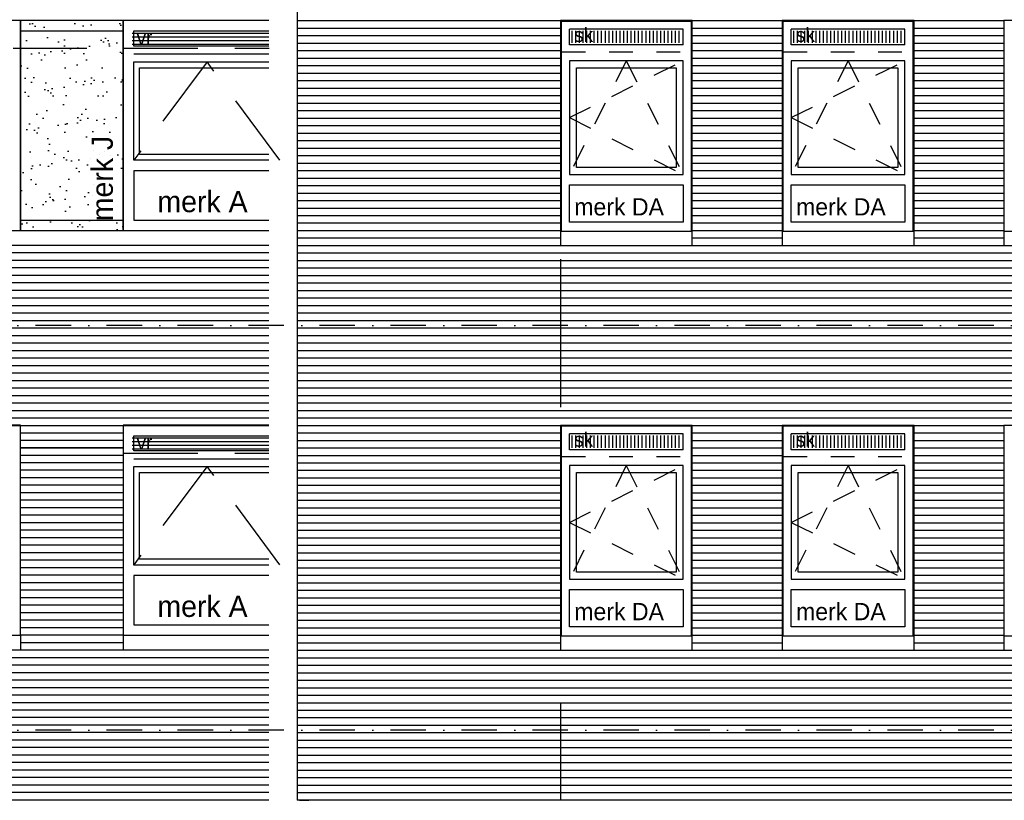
# Model space of a CAD drawing. Extents: x 0 to 140000, y 0 to 84100.
# Tile 41 of 48: x 101448 to 109773, y 50022 to 56618. Entities that reach past the tile are written whole.
import ezdxf

# ---------------------------------------------------------------- set-up
doc = ezdxf.new("R2010")
doc.units = 0
doc.header["$LTSCALE"] = 100
doc.header["$MEASUREMENT"] = 0
for name, pattern in [('B0201', [50, 31.25, -6.25, 6.25, -6.25]), ('B0701', [9.375, 6.25, -3.125]), ('B0703', [18.75, 12.5, -6.25]), ('DASHDOTX2', [2, 1, -0.5, 0, -0.5]), ('TEGELS', [4, 2, -2])]:
    doc.linetypes.add(name, pattern=pattern)
for name, color, linetype in [('AA31----_BUITENKOZ', 7, 'CONTINUOUS'), ('AA32----_BINNENKOZ', 7, 'CONTINUOUS'), ('AL$7A---_STRAMIEN', 1, 'B0201'), ('AL21----_BUITENWAND', 2, 'CONTINUOUS'), ('AL31----_BUITENKOZ', 7, 'CONTINUOUS'), ('AL32----_BINNENKOZ', 7, 'CONTINUOUS'), ('AT$1A---_ALGEMEEN', 7, 'CONTINUOUS'), ('AT$1A---_TEKST', 2, 'CONTINUOUS'), ('DLLATATIE', 3, 'B0703'), ('STAALPROFIEL', 3, 'CONTINUOUS'), ('VENTILATIE', 1, 'CONTINUOUS'), ('ZONWERING', 4, 'TEGELS')]:
    doc.layers.add(name, color=color, linetype=linetype)
doc.styles.add('00_100', font='B-GBP.shx', dxfattribs={"height": 120})
doc.styles.add('01_100', font='B-GBP.shx', dxfattribs={"height": 180})

msp = doc.modelspace()

# ---------------------------------------------------------------- hatches: boundary and pattern name
at = {"layer": 'AA31----_BUITENKOZ'}
h = msp.add_hatch(dxfattribs=at)
h.set_pattern_fill('AR-SAND', color=1, scale=122, style=0)
h.paths.add_polyline_path([(102324.1, 56610.6), (101454.1, 56610.6), (101454.1, 54836.9), (102324.1, 54836.9)])
h.paths.add_polyline_path([(102280.9, 54869.9), (102280.9, 55859.9), (102010.9, 55859.9), (102010.9, 54869.9)], flags=24)
at = {"layer": 'AA32----_BINNENKOZ'}
h = msp.add_hatch(dxfattribs=at)
h.set_pattern_fill('LINE', color=1, scale=250, angle=90, style=0)
h.set_pattern_definition([(90, (94399.663, 39377.5), (-31.25, 2e-15), [])])
h.paths.add_polyline_path([(107055.1, 56524.5), (106098.1, 56524.5), (106098.1, 56421.5), (107055.1, 56421.5)])
h = msp.add_hatch(dxfattribs=at)
h.set_pattern_fill('LINE', color=1, scale=250, angle=90, style=0)
h.set_pattern_definition([(90, (96274.663, 39377.5), (-31.25, 2e-15), [])])
h.paths.add_polyline_path([(108930.1, 56524.5), (107973.1, 56524.5), (107973.1, 56421.5), (108930.1, 56421.5)])
h = msp.add_hatch(dxfattribs=at)
h.set_pattern_fill('LINE', color=1, scale=250, angle=90, style=0)
h.set_pattern_definition([(90, (94399.663, 35957.5), (-31.25, 2e-15), [])])
h.paths.add_polyline_path([(107055.1, 53104.5), (106098.1, 53104.5), (106098.1, 53001.5), (107055.1, 53001.5)])
h = msp.add_hatch(dxfattribs=at)
h.set_pattern_fill('LINE', color=1, scale=250, angle=90, style=0)
h.set_pattern_definition([(90, (96274.663, 35957.5), (-31.25, 2e-15), [])])
h.paths.add_polyline_path([(108930.1, 53104.5), (107973.1, 53104.5), (107973.1, 53001.5), (108930.1, 53001.5)])

# ---------------------------------------------------------------- linework, layer by layer
at = {"layer": 'AL$7A---_STRAMIEN', "color": 1, "linetype": 'DASHDOTX2', "ltscale": 3}
for p, q in [((130687.3, 54033.6), (9272.8, 54033.6)), ((130687.3, 50613.6), (101132.8, 50613.6))]:
    msp.add_line(p, q, dxfattribs=at)
at = {"layer": 'AL21----_BUITENWAND'}
for p in [(103794.1, 71468.9), (127654.1, 50023.6)]:
    msp.add_line(p, (103794.1, 50023.6), dxfattribs=at)
at = {"layer": 'AL21----_BUITENWAND', "color": 42}
for p, q in [((103554.9, 56610.3), (11569.1, 56610.3)), ((103554.9, 54710.3), (78234.1, 54710.3)), ((103554.9, 54646.9), (78234.1, 54646.9)), ((103554.9, 54583.6), (78234.1, 54583.6)), ((103554.9, 54520.3), (78234.1, 54520.3)), ((103554.9, 54456.9), (78234.1, 54456.9)), ((103554.9, 54393.6), (78234.1, 54393.6)), ((103554.9, 54330.3), (78954.1, 54330.3)), ((78234.1, 54266.9), (103554.9, 54266.9)), ((78234.1, 54203.6), (103554.9, 54203.6)), ((78234.1, 54140.3), (103554.9, 54140.3)), ((78242.4, 54076.9), (103554.9, 54076.9)), ((78234.1, 53950.3), (103554.9, 53950.3)), ((78235, 54013.6), (103554.9, 54013.6)), ((78234.1, 53886.9), (103554.9, 53886.9)), ((78234.1, 53823.6), (103554.9, 53823.6)), ((78234.1, 53760.3), (103554.9, 53760.3)), ((78234.1, 53696.9), (103554.9, 53696.9)), ((78234.1, 53633.6), (103554.9, 53633.6)), ((78234.1, 53570.3), (103554.9, 53570.3)), ((78234.1, 53506.9), (103554.9, 53506.9)), ((78234.1, 53443.6), (103554.9, 53443.6)), ((78234.1, 53380.3), (103554.9, 53380.3)), ((78234.1, 53316.9), (103554.9, 53316.9)), ((78234.1, 53253.6), (103554.9, 53253.6)), ((78234.1, 53190.3), (103554.9, 53190.3)), ((101454.1, 53126.9), (102324.1, 53126.9)), ((102324.1, 53063.6), (101454.1, 53063.6)), ((102324.1, 53000.3), (101454.1, 53000.3)), ((101454.1, 53000.3), (102324.1, 53000.3)), ((102324.1, 52936.9), (101454.1, 52936.9)), ((102324.1, 52936.9), (101454.1, 52936.9)), ((102324.1, 52873.6), (101454.1, 52873.6)), ((102324.1, 52873.6), (101454.1, 52873.6)), ((102324.1, 52810.3), (101454.1, 52810.3)), ((102324.1, 52810.3), (101454.1, 52810.3)), ((102324.1, 52746.9), (101454.1, 52746.9)), ((102324.1, 52746.9), (101454.1, 52746.9)), ((102324.1, 52683.6), (101454.1, 52683.6)), ((102324.1, 52620.3), (101454.1, 52620.3)), ((102324.1, 52556.9), (101454.1, 52556.9)), ((102324.1, 52493.6), (101454.1, 52493.6)), ((102324.1, 52430.3), (101454.1, 52430.3)), ((102324.1, 52366.9), (101454.1, 52366.9)), ((102324.1, 52303.6), (101454.1, 52303.6)), ((102324.1, 52240.3), (101454.1, 52240.3)), ((102324.1, 52176.9), (101454.1, 52176.9)), ((102324.1, 52113.6), (101454.1, 52113.6)), ((102324.1, 52050.3), (101454.1, 52050.3)), ((102324.1, 51986.9), (101454.1, 51986.9)), ((102324.1, 51923.6), (101454.1, 51923.6)), ((102324.1, 51860.3), (101454.1, 51860.3)), ((102324.1, 51796.9), (101454.1, 51796.9)), ((102324.1, 51733.6), (101454.1, 51733.6)), ((102324.1, 51670.3), (101454.1, 51670.3)), ((102324.1, 51606.9), (101454.1, 51606.9)), ((102324.1, 51543.6), (101454.1, 51543.6)), ((102324.1, 51480.3), (101454.1, 51480.3)), ((102324.1, 51416.9), (101454.1, 51416.9)), ((103554.9, 51290.3), (97892.6, 51290.3)), ((102324.1, 51353.6), (101454.1, 51353.6)), ((102324.1, 51290.3), (101454.1, 51290.3)), ((103554.9, 51226.9), (97892.6, 51226.9)), ((103554.9, 51163.6), (97892.6, 51163.6)), ((103554.9, 51100.3), (97892.6, 51100.3)), ((103554.9, 51036.9), (97892.6, 51036.9)), ((103554.9, 50973.6), (97892.6, 50973.6)), ((103554.9, 50910.3), (97892.6, 50910.3)), ((103554.9, 50846.9), (97892.6, 50846.9)), ((103554.9, 50783.6), (97892.6, 50783.6)), ((103554.9, 50720.3), (97892.6, 50720.3)), ((103554.9, 50656.9), (97892.6, 50656.9)), ((103554.9, 50593.6), (97892.6, 50593.6)), ((103554.9, 50530.3), (97892.6, 50530.3)), ((103554.9, 50466.9), (97892.6, 50466.9)), ((103554.9, 50403.6), (97892.6, 50403.6)), ((103554.9, 50340.3), (97892.6, 50340.3)), ((103554.9, 50276.9), (97892.6, 50276.9)), ((103554.9, 50213.6), (97892.6, 50213.6)), ((103554.9, 50150.3), (97892.6, 50150.3)), ((103554.9, 50086.9), (97892.6, 50086.9)), ((103554.9, 50023.6), (97892.6, 50023.6))]:
    msp.add_line(p, q, dxfattribs=at)
at = {"layer": 'AL21----_BUITENWAND', "color": 1}
for p, q in [((103794.1, 56610.3), (106019.1, 56610.3)), ((107134.1, 56610.3), (107894.1, 56610.3)), ((109009.1, 56610.3), (109769.1, 56610.3)), ((103794.1, 56546.9), (106019.1, 56546.9)), ((107134.1, 56546.9), (107894.1, 56546.9)), ((109009.1, 56546.9), (109769.1, 56546.9)), ((103794.1, 56483.6), (106019.1, 56483.6)), ((107134.1, 56483.6), (107894.1, 56483.6)), ((109009.1, 56483.6), (109769.1, 56483.6)), ((103794.1, 56420.3), (106019.1, 56420.3)), ((103794.1, 56356.9), (106019.1, 56356.9)), ((107134.1, 56420.3), (107894.1, 56420.3)), ((107134.1, 56356.9), (107894.1, 56356.9)), ((109009.1, 56420.3), (109769.1, 56420.3)), ((109009.1, 56356.9), (109769.1, 56356.9)), ((103794.1, 56293.6), (106019.1, 56293.6)), ((107134.1, 56293.6), (107894.1, 56293.6)), ((109009.1, 56293.6), (109769.1, 56293.6)), ((103794.1, 56230.3), (106019.1, 56230.3)), ((107134.1, 56230.3), (107894.1, 56230.3)), ((109009.1, 56230.3), (109769.1, 56230.3)), ((103794.1, 56166.9), (106019.1, 56166.9)), ((107134.1, 56166.9), (107894.1, 56166.9)), ((109009.1, 56166.9), (109769.1, 56166.9)), ((103794.1, 56103.6), (106019.1, 56103.6)), ((103794.1, 56040.3), (106019.1, 56040.3)), ((107134.1, 56103.6), (107894.1, 56103.6)), ((107134.1, 56040.3), (107894.1, 56040.3)), ((109009.1, 56103.6), (109769.1, 56103.6)), ((109009.1, 56040.3), (109769.1, 56040.3)), ((103794.1, 55976.9), (106019.1, 55976.9)), ((107134.1, 55976.9), (107894.1, 55976.9)), ((109009.1, 55976.9), (109769.1, 55976.9)), ((103794.1, 55913.6), (106019.1, 55913.6)), ((107134.1, 55913.6), (107894.1, 55913.6)), ((109009.1, 55913.6), (109769.1, 55913.6)), ((103794.1, 55850.3), (106019.1, 55850.3)), ((103794.1, 55786.9), (106019.1, 55786.9)), ((107134.1, 55850.3), (107894.1, 55850.3)), ((107134.1, 55786.9), (107894.1, 55786.9)), ((109009.1, 55850.3), (109769.1, 55850.3)), ((109009.1, 55786.9), (109769.1, 55786.9)), ((103794.1, 55723.6), (106019.1, 55723.6)), ((107134.1, 55723.6), (107894.1, 55723.6)), ((109009.1, 55723.6), (109769.1, 55723.6)), ((103794.1, 55660.3), (106019.1, 55660.3)), ((107134.1, 55660.3), (107894.1, 55660.3)), ((109009.1, 55660.3), (109769.1, 55660.3)), ((103794.1, 55596.9), (106019.1, 55596.9)), ((103794.1, 55533.6), (106019.1, 55533.6)), ((107134.1, 55596.9), (107894.1, 55596.9)), ((107134.1, 55533.6), (107894.1, 55533.6)), ((109009.1, 55596.9), (109769.1, 55596.9)), ((109009.1, 55533.6), (109769.1, 55533.6)), ((103794.1, 55470.3), (106019.1, 55470.3)), ((107134.1, 55470.3), (107894.1, 55470.3)), ((109009.1, 55470.3), (109769.1, 55470.3)), ((103794.1, 55406.9), (106019.1, 55406.9)), ((107134.1, 55406.9), (107894.1, 55406.9)), ((109009.1, 55406.9), (109769.1, 55406.9)), ((103794.1, 55343.6), (106019.1, 55343.6)), ((103794.1, 55280.3), (106019.1, 55280.3)), ((107134.1, 55343.6), (107894.1, 55343.6)), ((107134.1, 55280.3), (107894.1, 55280.3)), ((109009.1, 55343.6), (109769.1, 55343.6)), ((109009.1, 55280.3), (109769.1, 55280.3)), ((103794.1, 55216.9), (106019.1, 55216.9)), ((107134.1, 55216.9), (107894.1, 55216.9)), ((109009.1, 55216.9), (109769.1, 55216.9)), ((103794.1, 55153.6), (106019.1, 55153.6)), ((107134.1, 55153.6), (107894.1, 55153.6)), ((109009.1, 55153.6), (109769.1, 55153.6)), ((103794.1, 55090.3), (106019.1, 55090.3)), ((103794.1, 55026.9), (106019.1, 55026.9)), ((107134.1, 55090.3), (107894.1, 55090.3)), ((107134.1, 55026.9), (107894.1, 55026.9)), ((109009.1, 55090.3), (109769.1, 55090.3)), ((109009.1, 55026.9), (109769.1, 55026.9)), ((103794.1, 54963.6), (106019.1, 54963.6)), ((107134.1, 54963.6), (107894.1, 54963.6)), ((109009.1, 54963.6), (109769.1, 54963.6)), ((103794.1, 54900.3), (106019.1, 54900.3)), ((107134.1, 54900.3), (107894.1, 54900.3)), ((109009.1, 54900.3), (109769.1, 54900.3)), ((103794.1, 54836.9), (106019.1, 54836.9)), ((107134.1, 54836.9), (107894.1, 54836.9)), ((109009.1, 54836.9), (109769.1, 54836.9)), ((103794.1, 54773.6), (106019.1, 54773.6)), ((103794.1, 54710.3), (106019.1, 54710.3)), ((107134.1, 54773.6), (107894.1, 54773.6)), ((107134.1, 54710.3), (107894.1, 54710.3)), ((109009.1, 54773.6), (109769.1, 54773.6)), ((109009.1, 54710.3), (109769.1, 54710.3)), ((103794.1, 54646.9), (127654.1, 54646.9)), ((103794.1, 54646.9), (106019.1, 54646.9)), ((103794.1, 54583.6), (127654.1, 54583.6)), ((103794.1, 54520.3), (127654.1, 54520.3)), ((103794.1, 54456.9), (127654.1, 54456.9)), ((103794.1, 54393.6), (127654.1, 54393.6)), ((103794.1, 54330.3), (127654.1, 54330.3)), ((103794.1, 54266.9), (127654.1, 54266.9)), ((103794.1, 54203.6), (127654.1, 54203.6)), ((103794.1, 54140.3), (127654.1, 54140.3)), ((103794.1, 54076.9), (127654.1, 54076.9)), ((103794.1, 54013.6), (127654.1, 54013.6)), ((103794.1, 53950.3), (127654.1, 53950.3)), ((103794.1, 53886.9), (127654.1, 53886.9)), ((103794.1, 53823.6), (127654.1, 53823.6)), ((103794.1, 53760.3), (127654.1, 53760.3)), ((103794.1, 53696.9), (127654.1, 53696.9)), ((103794.1, 53633.6), (127654.1, 53633.6)), ((103794.1, 53570.3), (127654.1, 53570.3)), ((103794.1, 53506.9), (127654.1, 53506.9)), ((103794.1, 53443.6), (127654.1, 53443.6)), ((103794.1, 53380.3), (127654.1, 53380.3)), ((103794.1, 53316.9), (127654.1, 53316.9)), ((103794.1, 53253.6), (127654.1, 53253.6)), ((103794.1, 53190.3), (106019.1, 53190.3)), ((103794.1, 53126.9), (106019.1, 53126.9)), ((107134.1, 53190.3), (107894.1, 53190.3)), ((107134.1, 53126.9), (107894.1, 53126.9)), ((109009.1, 53190.3), (109769.1, 53190.3)), ((109009.1, 53126.9), (109769.1, 53126.9)), ((103794.1, 53063.6), (106019.1, 53063.6)), ((107134.1, 53063.6), (107894.1, 53063.6)), ((109009.1, 53063.6), (109769.1, 53063.6)), ((103794.1, 53000.3), (106019.1, 53000.3)), ((107134.1, 53000.3), (107894.1, 53000.3)), ((109009.1, 53000.3), (109769.1, 53000.3)), ((103794.1, 52936.9), (106019.1, 52936.9)), ((103794.1, 52873.6), (106019.1, 52873.6)), ((107134.1, 52936.9), (107894.1, 52936.9)), ((107134.1, 52873.6), (107894.1, 52873.6)), ((109009.1, 52936.9), (109769.1, 52936.9)), ((109009.1, 52873.6), (109769.1, 52873.6)), ((103794.1, 52810.3), (106019.1, 52810.3)), ((107134.1, 52810.3), (107894.1, 52810.3)), ((109009.1, 52810.3), (109769.1, 52810.3)), ((103794.1, 52746.9), (106019.1, 52746.9)), ((107134.1, 52746.9), (107894.1, 52746.9)), ((109009.1, 52746.9), (109769.1, 52746.9)), ((103794.1, 52683.6), (106019.1, 52683.6)), ((103794.1, 52620.3), (106019.1, 52620.3)), ((107134.1, 52683.6), (107894.1, 52683.6)), ((107134.1, 52620.3), (107894.1, 52620.3)), ((109009.1, 52683.6), (109769.1, 52683.6)), ((109009.1, 52620.3), (109769.1, 52620.3)), ((103794.1, 52556.9), (106019.1, 52556.9)), ((107134.1, 52556.9), (107894.1, 52556.9)), ((109009.1, 52556.9), (109769.1, 52556.9)), ((103794.1, 52493.6), (106019.1, 52493.6)), ((107134.1, 52493.6), (107894.1, 52493.6)), ((109009.1, 52493.6), (109769.1, 52493.6)), ((103794.1, 52430.3), (106019.1, 52430.3)), ((103794.1, 52366.9), (106019.1, 52366.9)), ((107134.1, 52430.3), (107894.1, 52430.3)), ((107134.1, 52366.9), (107894.1, 52366.9)), ((109009.1, 52430.3), (109769.1, 52430.3)), ((109009.1, 52366.9), (109769.1, 52366.9)), ((103794.1, 52303.6), (106019.1, 52303.6)), ((107134.1, 52303.6), (107894.1, 52303.6)), ((109009.1, 52303.6), (109769.1, 52303.6)), ((103794.1, 52240.3), (106019.1, 52240.3)), ((107134.1, 52240.3), (107894.1, 52240.3)), ((109009.1, 52240.3), (109769.1, 52240.3)), ((103794.1, 52176.9), (106019.1, 52176.9)), ((103794.1, 52113.6), (106019.1, 52113.6)), ((107134.1, 52176.9), (107894.1, 52176.9)), ((107134.1, 52113.6), (107894.1, 52113.6)), ((109009.1, 52176.9), (109769.1, 52176.9)), ((109009.1, 52113.6), (109769.1, 52113.6)), ((103794.1, 52050.3), (106019.1, 52050.3)), ((107134.1, 52050.3), (107894.1, 52050.3)), ((109009.1, 52050.3), (109769.1, 52050.3)), ((103794.1, 51986.9), (106019.1, 51986.9)), ((107134.1, 51986.9), (107894.1, 51986.9)), ((109009.1, 51986.9), (109769.1, 51986.9)), ((103794.1, 51923.6), (106019.1, 51923.6)), ((107134.1, 51923.6), (107894.1, 51923.6)), ((109009.1, 51923.6), (109769.1, 51923.6)), ((103794.1, 51860.3), (106019.1, 51860.3)), ((103794.1, 51796.9), (106019.1, 51796.9)), ((107134.1, 51860.3), (107894.1, 51860.3)), ((107134.1, 51796.9), (107894.1, 51796.9)), ((109009.1, 51860.3), (109769.1, 51860.3)), ((109009.1, 51796.9), (109769.1, 51796.9)), ((103794.1, 51733.6), (106019.1, 51733.6)), ((107134.1, 51733.6), (107894.1, 51733.6)), ((109009.1, 51733.6), (109769.1, 51733.6)), ((103794.1, 51670.3), (106019.1, 51670.3)), ((107134.1, 51670.3), (107894.1, 51670.3)), ((109009.1, 51670.3), (109769.1, 51670.3)), ((103794.1, 51606.9), (106019.1, 51606.9)), ((103794.1, 51543.6), (106019.1, 51543.6)), ((107134.1, 51606.9), (107894.1, 51606.9)), ((107134.1, 51543.6), (107894.1, 51543.6)), ((109009.1, 51606.9), (109769.1, 51606.9)), ((109009.1, 51543.6), (109769.1, 51543.6)), ((103794.1, 51480.3), (106019.1, 51480.3)), ((107134.1, 51480.3), (107894.1, 51480.3)), ((109009.1, 51480.3), (109769.1, 51480.3)), ((103794.1, 51416.9), (106019.1, 51416.9)), ((107134.1, 51416.9), (107894.1, 51416.9)), ((109009.1, 51416.9), (109769.1, 51416.9)), ((103794.1, 51353.6), (106019.1, 51353.6)), ((103794.1, 51290.3), (106019.1, 51290.3)), ((107134.1, 51353.6), (107894.1, 51353.6)), ((107134.1, 51290.3), (107894.1, 51290.3)), ((109009.1, 51353.6), (109769.1, 51353.6)), ((109009.1, 51290.3), (109769.1, 51290.3)), ((103794.1, 51226.9), (127654.1, 51226.9)), ((103794.1, 51163.6), (127654.1, 51163.6)), ((103794.1, 51100.3), (127654.1, 51100.3)), ((103794.1, 51036.9), (127654.1, 51036.9)), ((103794.1, 50973.6), (127654.1, 50973.6)), ((103794.1, 50910.3), (127654.1, 50910.3)), ((103794.1, 50846.9), (127654.1, 50846.9)), ((103794.1, 50783.6), (127654.1, 50783.6)), ((103794.1, 50720.3), (127654.1, 50720.3)), ((103794.1, 50656.9), (127654.1, 50656.9)), ((103794.1, 50593.6), (127654.1, 50593.6)), ((103794.1, 50530.3), (127654.1, 50530.3)), ((103794.1, 50466.9), (127654.1, 50466.9)), ((103794.1, 50403.6), (127654.1, 50403.6)), ((103794.1, 50340.3), (127654.1, 50340.3)), ((103794.1, 50276.9), (127654.1, 50276.9)), ((103794.1, 50213.6), (127654.1, 50213.6)), ((103794.1, 50150.3), (127654.1, 50150.3)), ((103794.1, 50086.9), (127654.1, 50086.9))]:
    msp.add_line(p, q, dxfattribs=at)
at = {"layer": 'AL31----_BUITENKOZ', "color": 42}
for p, q in [((101454.1, 56522.6), (102324.1, 56522.6)), ((102412.1, 56328.6), (103554.9, 56328.6)), ((101454.1, 54924.9), (102324.1, 54924.9)), ((101454.1, 54836.9), (101454.1, 54836.9)), ((101454.1, 54836.9), (101454.1, 54836.9)), ((102324.1, 54836.9), (102324.1, 54836.9)), ((102324.1, 54836.9), (102324.1, 54836.9)), ((102412.1, 52908.6), (103554.9, 52908.6)), ((101454.1, 51416.9), (101454.1, 51416.9)), ((101454.1, 51416.9), (101454.1, 51416.9)), ((101454.1, 51416.9), (101454.1, 51290.3)), ((102324.1, 51416.9), (102324.1, 51416.9)), ((102324.1, 51416.9), (102324.1, 51416.9)), ((102324.1, 51416.9), (102324.1, 51290.3))]:
    msp.add_line(p, q, dxfattribs=at)
at = {"layer": 'AL31----_BUITENKOZ', "color": 42, "linetype": 'B0701'}
for p, q in [((103033.6, 56261.6), (102412.1, 55429.9)), ((103647.1, 55429.9), (103033.6, 56261.6)), ((103033.6, 52843.3), (102412.1, 52011.6)), ((103647.1, 52011.6), (103033.6, 52843.3))]:
    msp.add_line(p, q, dxfattribs=at)
at = {"layer": 'AL31----_BUITENKOZ', "color": 1, "linetype": 'TEGELS'}
for p, q in [((106096.1, 55790.4), (107057.1, 56270.8)), ((106576.6, 56270.8), (106096.1, 55310.1)), ((106576.6, 56270.8), (107057.1, 55310.1)), ((108451.6, 56270.8), (107971.1, 55310.1)), ((107971.1, 55790.4), (108932.1, 56270.8)), ((108451.6, 56270.8), (108932.1, 55310.1)), ((106096.1, 55790.4), (107057.1, 55310.1)), ((107971.1, 55790.4), (108932.1, 55310.1)), ((106096.1, 52370.4), (107057.1, 52850.8)), ((106576.6, 52850.8), (106096.1, 51890.1)), ((106576.6, 52850.8), (107057.1, 51890.1)), ((108451.6, 52850.8), (107971.1, 51890.1)), ((107971.1, 52370.4), (108932.1, 52850.8)), ((108451.6, 52850.8), (108932.1, 51890.1)), ((106096.1, 52370.4), (107057.1, 51890.1)), ((107971.1, 52370.4), (108932.1, 51890.1))]:
    msp.add_line(p, q, dxfattribs=at)
at = {"layer": 'AL31----_BUITENKOZ', "color": 42}
for points in [[(101454.1, 54836.9), (101454.1, 56610.6), (98574.1, 56610.6), (98574.1, 56610.6), (98574.1, 54836.9)], [(101454.1, 54836.9), (102324.1, 54836.9), (102324.1, 56610.6), (101454.1, 56610.6)], [(101454.1, 51416.9), (101454.1, 53190.6), (98574.1, 53190.6), (98574.1, 53190.6), (98574.1, 51416.9)]]:
    msp.add_lwpolyline(points, close=True, dxfattribs=at)
for points in [[(103554.9, 56610.6), (102324.1, 56610.6), (102324.1, 56610.6), (102324.1, 54836.9), (103554.9, 54836.9)], [(103554.9, 56395.6), (102412.1, 56395.6), (102412.1, 56522.6), (103554.9, 56522.6)], [(103554.9, 55429.9), (102412.1, 55429.9), (102412.1, 56261.6), (103554.9, 56261.6)], [(103554.9, 55479.9), (102462.1, 55479.9), (102462.1, 56211.6), (103554.9, 56211.6)], [(103554.9, 55341.9), (102412.1, 55341.9), (102412.1, 54924.9), (103554.9, 54924.9)], [(103554.9, 54710.3), (98574.1, 54710.3), (98574.1, 54836.9), (103554.9, 54836.9)], [(103554.9, 53190.6), (102324.1, 53190.6), (102324.1, 53190.6), (102324.1, 51416.9), (103554.9, 51416.9)], [(103554.9, 52975.6), (102412.1, 52975.6), (102412.1, 53102.6), (103554.9, 53102.6)], [(103554.9, 52009.9), (102412.1, 52009.9), (102412.1, 52841.6), (103554.9, 52841.6)], [(103554.9, 52059.9), (102462.1, 52059.9), (102462.1, 52791.6), (103554.9, 52791.6)], [(103554.9, 51921.9), (102412.1, 51921.9), (102412.1, 51504.9), (103554.9, 51504.9)]]:
    msp.add_lwpolyline(points, dxfattribs=at)
at = {"layer": 'AL31----_BUITENKOZ', "color": 1}
for points in [[(106019.1, 54832.4), (107134.1, 54832.4), (107134.1, 56610.3), (106019.1, 56610.3)], [(107894.1, 54832.4), (109009.1, 54832.4), (109009.1, 56610.3), (107894.1, 56610.3)], [(109769.1, 54832.4), (110884.1, 54832.4), (110884.1, 56610.3), (109769.1, 56610.3)], [(106155.1, 55369.1), (106155.1, 56211.7), (106998.1, 56211.7), (106998.1, 55369.1)], [(108030.1, 55369.1), (108030.1, 56211.7), (108873.1, 56211.7), (108873.1, 55369.1)], [(106019.1, 51412.4), (107134.1, 51412.4), (107134.1, 53190.3), (106019.1, 53190.3)], [(107894.1, 51412.4), (109009.1, 51412.4), (109009.1, 53190.3), (107894.1, 53190.3)], [(109769.1, 51412.4), (110884.1, 51412.4), (110884.1, 53190.3), (109769.1, 53190.3)], [(106155.1, 51949.1), (106155.1, 52791.7), (106998.1, 52791.7), (106998.1, 51949.1)], [(108030.1, 51949.1), (108030.1, 52791.7), (108873.1, 52791.7), (108873.1, 51949.1)]]:
    msp.add_lwpolyline(points, close=True, dxfattribs=at)
at = {"layer": 'AL31----_BUITENKOZ'}
for points in [[(106026.1, 54832.4), (107127.1, 54832.4), (107127.1, 56603.3), (106026.1, 56603.3)], [(107901.1, 54832.4), (109002.1, 54832.4), (109002.1, 56603.3), (107901.1, 56603.3)], [(106096.1, 55310.1), (107057.1, 55310.1), (107057.1, 56270.8), (106096.1, 56270.8)], [(107971.1, 55310.1), (108932.1, 55310.1), (108932.1, 56270.8), (107971.1, 56270.8)], [(106096.1, 55222.1), (107057.1, 55222.1), (107057.1, 54906.9), (106096.1, 54906.9)], [(107971.1, 55222.1), (108932.1, 55222.1), (108932.1, 54906.9), (107971.1, 54906.9)], [(106026.1, 51412.4), (107127.1, 51412.4), (107127.1, 53183.3), (106026.1, 53183.3)], [(107901.1, 51412.4), (109002.1, 51412.4), (109002.1, 53183.3), (107901.1, 53183.3)], [(106096.1, 51890.1), (107057.1, 51890.1), (107057.1, 52850.8), (106096.1, 52850.8)], [(107971.1, 51890.1), (108932.1, 51890.1), (108932.1, 52850.8), (107971.1, 52850.8)], [(106096.1, 51802.1), (107057.1, 51802.1), (107057.1, 51486.9), (106096.1, 51486.9)], [(107971.1, 51802.1), (108932.1, 51802.1), (108932.1, 51486.9), (107971.1, 51486.9)]]:
    msp.add_lwpolyline(points, close=True, dxfattribs=at)
for points in [[(106019.1, 54836.9), (106019.1, 54710.3), (107134.1, 54710.3), (107134.1, 54836.9)], [(107894.1, 54836.9), (107894.1, 54710.3), (109009.1, 54710.3), (109009.1, 54836.9)], [(109769.1, 54836.9), (109769.1, 54710.3), (110884.1, 54710.3), (110884.1, 54836.9)], [(106019.1, 51416.9), (106019.1, 51290.3), (107134.1, 51290.3), (107134.1, 51416.9)], [(107894.1, 51416.9), (107894.1, 51290.3), (109009.1, 51290.3), (109009.1, 51416.9)], [(109769.1, 51416.9), (109769.1, 51290.3), (110884.1, 51290.3), (110884.1, 51416.9)]]:
    msp.add_lwpolyline(points, dxfattribs=at)
at = {"layer": 'AL32----_BINNENKOZ'}
for p, q in [((107057.1, 56537.8), (106096.1, 56537.8)), ((106096.1, 56404.8), (106096.1, 56537.8)), ((107057.1, 56404.8), (107057.1, 56537.8)), ((107971.1, 56404.8), (107971.1, 56537.8)), ((108932.1, 56537.8), (107971.1, 56537.8)), ((108932.1, 56404.8), (108932.1, 56537.8)), ((107057.1, 56404.8), (106096.1, 56404.8)), ((108932.1, 56404.8), (107971.1, 56404.8)), ((107057.1, 53117.8), (106096.1, 53117.8)), ((106096.1, 52984.8), (106096.1, 53117.8)), ((107057.1, 52984.8), (107057.1, 53117.8)), ((107971.1, 52984.8), (107971.1, 53117.8)), ((108932.1, 53117.8), (107971.1, 53117.8)), ((108932.1, 52984.8), (108932.1, 53117.8)), ((107057.1, 52984.8), (106096.1, 52984.8)), ((108932.1, 52984.8), (107971.1, 52984.8))]:
    msp.add_line(p, q, dxfattribs=at)
at = {"layer": 'DLLATATIE'}
msp.add_line((106019.1, 71468.9), (106019.1, 50023.6), dxfattribs=at)
at = {"layer": 'STAALPROFIEL', "color": 2}
for p, q in [((103814.1, 50023.6), (103894.1, 50023.6)), ((103814.1, 50020.3), (103814.1, 50023.6))]:
    msp.add_line(p, q, dxfattribs=at)
at = {"layer": 'VENTILATIE', "color": 42}
for p, q in [((102397.8, 56505.3), (103554.9, 56505.3)), ((102397.8, 56474.1), (103554.9, 56474.1)), ((102397.8, 56442.8), (103554.9, 56442.8)), ((102397.8, 56411.6), (103554.9, 56411.6)), ((102397.8, 53085.3), (103554.9, 53085.3)), ((102397.8, 53054.1), (103554.9, 53054.1)), ((102397.8, 53022.8), (103554.9, 53022.8)), ((102397.8, 52991.6), (103554.9, 52991.6))]:
    msp.add_line(p, q, dxfattribs=at)
at = {"layer": 'ZONWERING', "color": 2, "linetype": 'B0701'}
for p, q in [((98579.3, 56376.2), (103557.5, 56376.2)), ((102329.3, 52956.2), (103554.9, 52956.2))]:
    msp.add_line(p, q, dxfattribs=at)
at = {"layer": 'ZONWERING'}
for p, q in [((106031.8, 56345.7), (107124.5, 56345.7)), ((107906.8, 56345.7), (108999.5, 56345.7)), ((106031.8, 52925.7), (107124.5, 52925.7)), ((107906.8, 52925.7), (108999.5, 52925.7))]:
    msp.add_line(p, q, dxfattribs=at)

# ---------------------------------------------------------------- texts
at = {"layer": 'AT$1A---_ALGEMEEN', "color": 2, "style": '00_100'}
for s, p in [('sk', (106136.1, 56429.8)), ('sk', (108011.1, 56429.8)), ('vr', (102436.8, 56406.4)), ('sk', (106136.1, 53009.8)), ('sk', (108011.1, 53009.8)), ('vr', (102436.8, 52986.4))]:
    msp.add_text(s, height=120, dxfattribs=at).set_placement(p)
at = {"layer": 'AT$1A---_TEKST', "color": 1, "style": '01_100'}
msp.add_text('merk J', height=180, rotation=90, dxfattribs=at).set_placement((102235.9, 54914.9))
for p in [(102612.7, 54991.3), (102612.7, 51571.3)]:
    msp.add_text('merk A', height=180, dxfattribs=at).set_placement(p)
at = {"layer": 'AT$1A---_TEKST', "color": 2, "style": '01_100'}
for p in [(106136.8, 54963.8), (108011.8, 54963.8), (106136.8, 51543.8), (108011.8, 51543.8)]:
    msp.add_text('merk DA', height=145.8, dxfattribs=at).set_placement(p)

doc.saveas('drawing.dxf')
